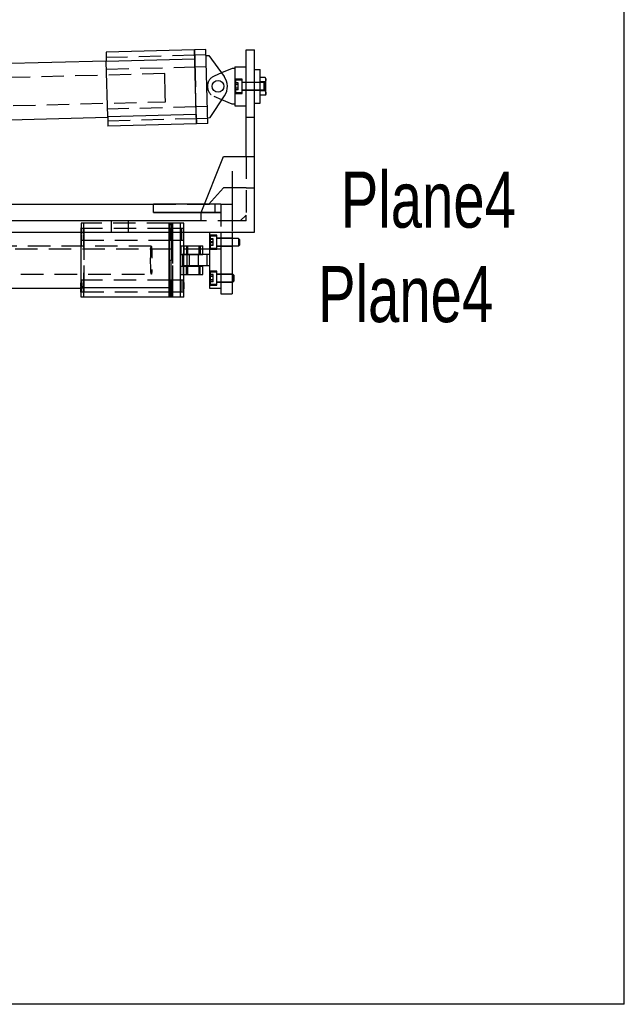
# Model space of a CAD drawing. Extents: x 5 to 273, y 8 to 212.
# Tile 17 of 19: x 236 to 270, y 10 to 66. Entities that reach past the tile are written whole.
import ezdxf

# ---------------------------------------------------------------- set-up
doc = ezdxf.new("R2010")
doc.units = 0
doc.linetypes.add('SLDHIDDEN0', pattern=[1.905, 1.27, -0.635])
doc.layers.get('0').update_dxf_attribs({"linetype": 'CONTINUOUS'})

msp = doc.modelspace()

# ---------------------------------------------------------------- linework, layer by layer
at = {"color": 255, "linetype": 'CONTINUOUS'}
for q in [(270, 208.079), (8.38, 9.959)]:
    msp.add_line((270, 9.959), q, dxfattribs=at)
at = {"color": 7, "linetype": 'CONTINUOUS'}
for p, q in [((245.683, 63.974), (240.668, 63.846)), ((240.668, 63.846), (240.682, 63.319)), ((246.318, 63.99), (245.683, 63.974)), ((245.683, 63.974), (245.737, 61.879)), ((245.79, 59.784), (245.683, 63.974)), ((246.425, 59.8), (246.318, 63.99)), ((246.326, 63.655), (246.479, 63.659)), ((246.479, 63.659), (247.353, 62.463)), ((248.594, 63.975), (249.071, 63.975)), ((248.594, 57.942), (248.594, 63.975)), ((249.071, 57.942), (249.071, 63.975)), ((240.681, 63.338), (229.636, 63.056)), ((245.697, 63.447), (240.682, 63.319)), ((240.762, 60.182), (240.682, 63.319)), ((245.777, 60.31), (245.697, 63.447)), ((247.959, 63.022), (247.959, 60.8)), ((247.959, 63.022), (248.594, 63.022)), ((247.806, 62.927), (247.202, 62.669)), ((247.959, 62.927), (247.806, 62.927)), ((249.071, 62.864), (249.389, 62.864)), ((249.389, 60.959), (249.389, 62.864)), ((249.681, 62.416), (249.389, 62.416)), ((249.719, 62.335), (249.681, 62.416)), ((245.737, 61.879), (245.737, 61.879)), ((245.79, 59.784), (245.737, 61.879)), ((245.737, 61.879), (245.737, 61.879)), ((249.681, 62.163), (249.389, 62.163)), ((249.719, 61.487), (249.719, 62.335)), ((246.569, 60.139), (247.381, 61.378)), ((249.681, 61.659), (249.389, 61.659)), ((249.681, 61.407), (249.389, 61.407)), ((249.681, 61.407), (249.719, 61.487)), ((247.806, 60.895), (247.227, 61.143)), ((247.959, 60.895), (247.806, 60.895)), ((247.959, 60.8), (248.594, 60.8)), ((249.071, 60.959), (249.389, 60.959)), ((245.777, 60.31), (240.762, 60.182)), ((240.762, 60.182), (240.775, 59.656)), ((229.717, 59.882), (240.762, 60.164)), ((245.79, 59.784), (240.775, 59.656)), ((246.425, 59.8), (245.79, 59.784)), ((246.416, 60.135), (246.569, 60.139)), ((246.054, 54.77), (247.324, 57.942)), ((247.324, 57.942), (248.594, 57.942)), ((248.594, 57.942), (249.071, 57.942)), ((249.071, 53.657), (249.071, 57.942)), ((247.799, 57.109), (247.799, 53.707)), ((231.074, 55.245), (243.354, 55.245)), ((243.354, 54.767), (243.354, 55.245)), ((246.244, 55.245), (243.354, 55.245)), ((243.354, 54.767), (246.054, 54.767)), ((246.054, 54.767), (243.354, 54.767)), ((246.054, 54.292), (246.054, 54.77)), ((248.594, 54.61), (248.269, 54.292)), ((248.594, 54.292), (248.594, 54.61)), ((246.054, 54.292), (230.387, 54.292)), ((244.346, 54.166), (244.346, 52.07)), ((248.594, 54.292), (248.269, 54.292)), ((230.387, 53.657), (249.071, 53.657)), ((239.237, 53.657), (239.236, 53.639)), ((239.236, 53.639), (239.236, 50.501)), ((244.247, 53.639), (239.236, 53.639)), ((244.247, 49.975), (244.247, 53.657)), ((244.247, 53.639), (244.247, 50.501)), ((244.881, 49.975), (244.881, 53.657)), ((245.08, 52.878), (245.08, 53.657)), ((246.529, 53.657), (246.529, 50.483)), ((247.164, 53.657), (247.164, 50.483)), ((247.799, 53.657), (247.799, 50.165)), ((248.168, 53.294), (247.799, 53.294)), ((248.215, 53.247), (248.168, 53.294)), ((248.168, 53.294), (248.168, 52.894)), ((248.215, 53.247), (248.215, 52.937)), ((248.215, 52.937), (248.215, 52.925)), ((244.897, 52.878), (244.897, 52.4)), ((244.897, 52.878), (245.049, 52.878)), ((244.897, 52.4), (245.049, 52.4)), ((244.98, 52.388), (244.98, 51.753)), ((245.365, 52.388), (244.98, 52.388)), ((245.049, 52.878), (245.049, 52.4)), ((245.049, 52.878), (245.95, 52.878)), ((245.049, 52.4), (245.95, 52.4)), ((245.08, 52.388), (245.08, 52.4)), ((245.365, 52.388), (245.365, 51.753)), ((246.376, 52.388), (245.365, 52.388)), ((245.95, 52.878), (245.95, 52.4)), ((245.95, 52.878), (246.146, 52.878)), ((245.95, 52.4), (246.146, 52.4)), ((246.146, 52.4), (246.146, 52.878)), ((246.146, 52.705), (246.529, 52.705)), ((246.146, 52.705), (246.529, 52.705)), ((246.376, 52.388), (246.376, 51.753)), ((246.529, 52.388), (246.376, 52.388)), ((247.799, 52.878), (248.168, 52.878)), ((248.168, 52.878), (248.215, 52.925)), ((248.168, 52.894), (248.168, 52.878)), ((244.247, 52.07), (244.346, 52.07)), ((244.446, 52.07), (244.346, 52.07)), ((244.346, 49.975), (244.346, 52.07)), ((244.897, 51.262), (244.897, 51.74)), ((244.897, 51.74), (245.049, 51.74)), ((245.365, 51.753), (244.98, 51.753)), ((245.049, 51.262), (245.049, 51.74)), ((245.049, 51.74), (245.95, 51.74)), ((245.08, 51.74), (245.08, 51.753)), ((246.376, 51.753), (245.365, 51.753)), ((245.95, 51.262), (245.95, 51.74)), ((245.95, 51.74), (246.146, 51.74)), ((246.146, 51.262), (246.146, 51.74)), ((246.529, 51.753), (246.376, 51.753)), ((244.897, 51.262), (245.049, 51.262)), ((245.049, 51.262), (245.95, 51.262)), ((245.08, 49.975), (245.08, 51.262)), ((245.95, 51.262), (246.146, 51.262)), ((247.85, 51.262), (247.799, 51.262)), ((247.799, 50.846), (247.85, 50.846)), ((247.898, 51.215), (247.85, 51.262)), ((247.85, 51.262), (247.85, 51.149)), ((247.85, 51.149), (247.85, 50.846)), ((247.85, 50.846), (247.898, 50.893)), ((247.898, 51.215), (247.898, 51.127)), ((247.898, 51.127), (247.898, 50.893)), ((228.299, 50.483), (239.237, 50.483)), ((239.261, 49.975), (239.236, 50.501)), ((244.247, 50.501), (239.236, 50.501)), ((246.529, 50.483), (247.164, 50.483)), ((247.164, 50.483), (247.164, 50.165)), ((247.164, 50.165), (247.799, 50.165)), ((247.164, 50.165), (247.799, 50.165)), ((244.247, 49.975), (239.261, 49.975)), ((244.881, 49.975), (244.247, 49.975)), ((245.08, 49.975), (244.881, 49.975))]:
    msp.add_line(p, q, dxfattribs=at)
at = {"color": 9, "linetype": 'SLDHIDDEN0'}
for p, q in [((245.691, 63.665), (240.676, 63.537)), ((245.683, 63.974), (245.697, 63.447)), ((246.326, 63.685), (245.691, 63.669)), ((240.693, 62.885), (245.708, 63.013)), ((245.708, 63.009), (246.342, 63.025)), ((243.993, 62.628), (229.656, 62.263)), ((244.024, 61.429), (243.993, 62.628)), ((247.202, 62.669), (246.795, 62.495)), ((248.375, 62.308), (247.959, 62.308)), ((247.993, 62.254), (247.959, 62.22)), ((248.154, 62.117), (247.959, 62.117)), ((248.154, 62.014), (247.959, 62.014)), ((248.375, 62.254), (247.993, 62.254)), ((247.993, 62.254), (247.993, 61.568)), ((248.154, 62.014), (248.154, 62.117)), ((248.154, 61.809), (248.154, 62.014)), ((248.375, 61.911), (248.375, 62.308)), ((248.594, 62.136), (248.375, 62.136)), ((249.598, 62.12), (248.375, 62.12)), ((248.375, 61.514), (248.375, 61.911)), ((249.071, 62.136), (248.594, 62.136)), ((249.389, 62.136), (249.071, 62.136)), ((249.719, 62.12), (249.389, 62.12)), ((249.645, 62.072), (249.598, 62.12)), ((249.598, 62.12), (249.598, 61.703)), ((249.645, 62.072), (249.645, 61.75)), ((244.034, 61.041), (244.024, 61.429)), ((247.227, 61.143), (246.795, 61.327)), ((248.154, 61.809), (247.959, 61.809)), ((248.154, 61.706), (247.959, 61.706)), ((247.959, 61.603), (247.993, 61.568)), ((247.959, 61.514), (248.375, 61.514)), ((247.993, 61.568), (248.375, 61.568)), ((248.154, 61.706), (248.154, 61.809)), ((248.375, 61.703), (249.598, 61.703)), ((248.375, 61.686), (248.594, 61.686)), ((248.594, 61.686), (249.071, 61.686)), ((249.071, 61.686), (249.389, 61.686)), ((249.389, 61.703), (249.719, 61.703)), ((249.598, 61.703), (249.645, 61.75)), ((229.696, 60.676), (244.034, 61.041)), ((245.765, 60.745), (240.751, 60.617)), ((246.4, 60.765), (245.765, 60.749)), ((245.777, 60.31), (245.79, 59.784)), ((240.767, 59.965), (245.782, 60.093)), ((245.782, 60.089), (246.417, 60.105)), ((248.594, 60.165), (249.071, 60.165)), ((248.594, 57.942), (248.594, 54.61)), ((247.324, 56.164), (246.054, 54.77)), ((248.594, 56.164), (247.324, 56.164)), ((248.594, 56.164), (249.071, 56.164)), ((243.354, 55.245), (246.846, 55.245)), ((246.846, 55.245), (246.244, 55.245)), ((246.846, 54.767), (246.846, 55.245)), ((247.164, 55.245), (246.846, 55.245)), ((247.164, 55.245), (247.164, 53.657)), ((247.164, 55.245), (247.799, 55.245)), ((247.799, 55.245), (247.799, 53.657)), ((246.054, 54.767), (247.164, 54.767)), ((246.846, 54.767), (246.054, 54.767)), ((247.164, 54.767), (246.846, 54.767)), ((239.261, 54.166), (239.237, 53.657)), ((244.247, 54.166), (239.261, 54.166)), ((239.435, 53.639), (239.41, 54.166)), ((240.956, 54.292), (240.956, 53.657)), ((241.946, 53.657), (241.946, 54.292)), ((244.247, 53.657), (244.247, 54.166)), ((244.881, 54.166), (244.247, 54.166)), ((244.272, 54.166), (244.247, 53.639)), ((244.446, 53.639), (244.421, 54.166)), ((244.446, 49.975), (244.446, 54.166)), ((244.881, 53.657), (244.881, 54.166)), ((245.08, 54.166), (244.881, 54.166)), ((245.08, 53.657), (245.08, 54.166)), ((248.269, 54.292), (246.054, 54.292)), ((244.277, 53.857), (239.266, 53.857)), ((239.435, 50.501), (239.435, 53.639)), ((244.446, 53.639), (244.247, 53.639)), ((244.911, 53.861), (244.277, 53.861)), ((244.416, 53.857), (244.277, 53.857)), ((244.446, 50.501), (244.446, 53.639)), ((245.05, 53.861), (244.911, 53.861)), ((239.266, 53.204), (244.277, 53.204)), ((244.277, 53.204), (244.416, 53.204)), ((244.277, 53.2), (244.911, 53.2)), ((244.911, 53.2), (245.05, 53.2)), ((246.945, 53.483), (246.529, 53.483)), ((246.563, 53.429), (246.529, 53.395)), ((246.724, 53.276), (246.529, 53.276)), ((246.724, 53.249), (246.529, 53.249)), ((246.724, 53.113), (246.529, 53.113)), ((246.724, 53.059), (246.529, 53.059)), ((246.945, 53.429), (246.563, 53.429)), ((246.563, 53.429), (246.563, 52.769)), ((246.724, 53.249), (246.724, 53.276)), ((246.724, 53.059), (246.724, 53.249)), ((246.724, 52.896), (246.724, 53.059)), ((246.945, 52.689), (246.945, 53.483)), ((247.164, 53.311), (246.945, 53.311)), ((247.799, 53.294), (246.945, 53.294)), ((247.799, 53.311), (247.164, 53.311)), ((243.232, 52.864), (222.935, 52.864)), ((225.994, 52.705), (246.146, 52.705)), ((225.994, 52.705), (246.146, 52.705)), ((245.064, 52.878), (245.064, 52.4)), ((245.08, 52.4), (245.08, 52.878)), ((245.08, 51.753), (245.08, 52.388)), ((245.216, 52.878), (245.216, 52.4)), ((245.246, 52.388), (245.246, 51.753)), ((245.285, 52.878), (245.285, 52.4)), ((245.365, 52.388), (245.365, 51.753)), ((245.906, 51.753), (245.906, 52.388)), ((245.945, 52.4), (245.945, 52.878)), ((246.001, 52.878), (246.001, 52.4)), ((246.724, 52.923), (246.529, 52.923)), ((246.724, 52.896), (246.529, 52.896)), ((246.529, 52.777), (246.563, 52.743)), ((246.529, 52.705), (247.164, 52.705)), ((246.529, 52.705), (247.164, 52.705)), ((246.529, 52.689), (246.945, 52.689)), ((246.563, 52.769), (246.563, 52.743)), ((246.563, 52.743), (246.945, 52.743)), ((246.945, 52.878), (247.799, 52.878)), ((246.945, 52.861), (247.164, 52.861)), ((247.164, 52.861), (247.799, 52.861)), ((228.234, 51.276), (243.232, 51.276)), ((245.064, 51.262), (245.064, 51.74)), ((245.08, 51.262), (245.08, 51.74)), ((245.216, 51.262), (245.216, 51.74)), ((245.285, 51.74), (245.285, 51.262)), ((245.945, 51.262), (245.945, 51.74)), ((246.001, 51.262), (246.001, 51.74)), ((246.945, 51.451), (246.529, 51.451)), ((246.563, 51.397), (246.529, 51.363)), ((246.945, 51.397), (246.563, 51.397)), ((246.563, 51.397), (246.563, 51.21)), ((246.945, 50.657), (246.945, 51.451)), ((247.164, 51.279), (246.945, 51.279)), ((247.799, 51.279), (247.164, 51.279)), ((244.277, 50.936), (239.266, 50.936)), ((244.911, 50.94), (244.277, 50.94)), ((244.416, 50.936), (244.277, 50.936)), ((245.05, 50.94), (244.911, 50.94)), ((246.724, 51.259), (246.529, 51.259)), ((246.724, 51.166), (246.529, 51.166)), ((246.724, 51.148), (246.529, 51.148)), ((246.724, 50.96), (246.529, 50.96)), ((246.724, 50.942), (246.529, 50.942)), ((246.724, 50.849), (246.529, 50.849)), ((246.529, 50.745), (246.563, 50.711)), ((246.563, 51.21), (246.563, 50.711)), ((246.563, 50.711), (246.945, 50.711)), ((246.724, 51.148), (246.724, 51.259)), ((246.724, 50.942), (246.724, 51.148)), ((246.724, 50.849), (246.724, 50.942)), ((247.799, 51.262), (246.945, 51.262)), ((246.945, 50.846), (247.799, 50.846)), ((246.945, 50.829), (247.164, 50.829)), ((247.164, 50.829), (247.799, 50.829)), ((239.237, 50.483), (239.335, 50.483)), ((239.266, 50.283), (244.277, 50.283)), ((239.41, 49.975), (239.435, 50.501)), ((244.247, 50.501), (244.272, 49.975)), ((244.446, 50.501), (244.247, 50.501)), ((244.277, 50.283), (244.416, 50.283)), ((244.277, 50.279), (244.911, 50.279)), ((244.421, 49.975), (244.446, 50.501)), ((244.911, 50.279), (245.05, 50.279)), ((246.529, 50.657), (246.945, 50.657))]:
    msp.add_line(p, q, dxfattribs=at)
at = {"color": 7, "linetype": 'CONTINUOUS', "flags": 128}
for points in [[(249.681, 62.416), (249.71, 62.325), (249.705, 62.231), (249.681, 62.163)], [(249.681, 62.163), (249.701, 62.063), (249.695, 61.723), (249.681, 61.659)], [(249.681, 61.659), (249.71, 61.569), (249.705, 61.474), (249.681, 61.407)], [(244.926, 53.657), (244.926, 53.633), (244.927, 53.551), (244.927, 53.469), (244.925, 53.39), (244.923, 53.32), (244.92, 53.263), (244.917, 53.223), (244.913, 53.203), (244.909, 53.203), (244.905, 53.223), (244.902, 53.263), (244.899, 53.32), (244.897, 53.39), (244.896, 53.469), (244.896, 53.551), (244.896, 53.633), (244.897, 53.657)], [(245.035, 53.657), (245.035, 53.592), (245.034, 53.51), (245.035, 53.428), (245.037, 53.354), (245.039, 53.29), (245.042, 53.241), (245.046, 53.211), (245.05, 53.2)], [(245.05, 53.2), (245.054, 53.211), (245.057, 53.241), (245.061, 53.29), (245.063, 53.354), (245.065, 53.428), (245.066, 53.51), (245.065, 53.592), (245.064, 53.657)], [(244.911, 50.279), (244.915, 50.29), (244.919, 50.32), (244.922, 50.369), (244.924, 50.433), (244.926, 50.507), (244.927, 50.589), (244.927, 50.671), (244.925, 50.75), (244.923, 50.82), (244.92, 50.877), (244.917, 50.917), (244.913, 50.937), (244.909, 50.937), (244.905, 50.917), (244.902, 50.877), (244.899, 50.82), (244.897, 50.75), (244.896, 50.671), (244.896, 50.589), (244.896, 50.507), (244.898, 50.433), (244.9, 50.369), (244.904, 50.32), (244.907, 50.29), (244.911, 50.279)], [(245.05, 50.94), (245.054, 50.929), (245.057, 50.899), (245.061, 50.85), (245.063, 50.786), (245.065, 50.712), (245.066, 50.63), (245.065, 50.548), (245.064, 50.469), (245.062, 50.399), (245.059, 50.342), (245.056, 50.302), (245.052, 50.282), (245.048, 50.282), (245.044, 50.302), (245.041, 50.342), (245.038, 50.399), (245.036, 50.469), (245.035, 50.548), (245.034, 50.63), (245.035, 50.712), (245.037, 50.786), (245.039, 50.85), (245.042, 50.899), (245.046, 50.929), (245.05, 50.94)]]:
    msp.add_lwpolyline(points, dxfattribs=at)
at = {"color": 9, "linetype": 'SLDHIDDEN0', "flags": 128}
for points in [[(239.282, 53.531), (239.281, 53.612), (239.28, 53.688), (239.277, 53.754), (239.274, 53.806), (239.271, 53.841), (239.267, 53.856), (239.263, 53.851), (239.259, 53.826), (239.256, 53.782), (239.254, 53.722), (239.252, 53.651), (239.251, 53.571), (239.251, 53.49), (239.252, 53.41), (239.254, 53.339), (239.256, 53.279), (239.259, 53.235), (239.263, 53.21), (239.267, 53.205), (239.271, 53.22), (239.274, 53.255), (239.277, 53.307), (239.28, 53.373), (239.281, 53.449), (239.282, 53.531)], [(239.26, 52.07), (239.261, 52.251), (239.262, 52.43), (239.264, 52.603), (239.268, 52.77), (239.272, 52.928), (239.277, 53.075), (239.283, 53.208), (239.289, 53.327), (239.296, 53.429), (239.304, 53.514), (239.312, 53.58), (239.32, 53.626), (239.329, 53.652), (239.338, 53.657), (239.346, 53.641), (239.355, 53.605), (239.363, 53.549), (239.371, 53.474), (239.378, 53.38), (239.385, 53.27), (239.391, 53.143), (239.396, 53.003), (239.401, 52.851), (239.405, 52.688), (239.408, 52.517), (239.41, 52.341), (239.411, 52.161), (239.411, 51.979), (239.41, 51.799), (239.408, 51.623), (239.405, 51.452), (239.401, 51.289), (239.396, 51.137), (239.391, 50.997), (239.385, 50.87), (239.378, 50.76), (239.371, 50.666), (239.363, 50.591), (239.355, 50.535), (239.346, 50.499), (239.338, 50.483), (239.329, 50.488), (239.32, 50.514), (239.312, 50.56), (239.304, 50.626), (239.296, 50.711), (239.289, 50.813), (239.283, 50.932), (239.277, 51.065), (239.272, 51.212), (239.268, 51.37), (239.264, 51.537), (239.262, 51.71), (239.261, 51.889), (239.26, 52.07)], [(239.389, 53.531), (239.39, 53.612), (239.391, 53.688), (239.393, 53.754), (239.396, 53.806), (239.4, 53.841), (239.404, 53.856), (239.408, 53.851), (239.411, 53.826), (239.415, 53.782), (239.417, 53.722), (239.419, 53.651), (239.42, 53.571), (239.42, 53.49), (239.419, 53.41), (239.417, 53.339), (239.415, 53.279), (239.411, 53.235), (239.408, 53.21), (239.404, 53.205), (239.4, 53.22), (239.396, 53.255), (239.393, 53.307), (239.391, 53.373), (239.39, 53.449), (239.389, 53.531)], [(244.277, 53.861), (244.281, 53.85), (244.284, 53.82), (244.288, 53.771), (244.29, 53.707), (244.292, 53.633), (244.293, 53.551), (244.292, 53.469), (244.291, 53.39), (244.289, 53.32), (244.286, 53.263), (244.283, 53.223), (244.279, 53.203), (244.275, 53.203), (244.271, 53.223), (244.268, 53.263), (244.265, 53.32), (244.263, 53.39), (244.261, 53.469), (244.261, 53.551), (244.262, 53.633), (244.264, 53.707), (244.266, 53.771), (244.269, 53.82), (244.273, 53.85), (244.277, 53.861)], [(244.292, 53.531), (244.292, 53.612), (244.29, 53.688), (244.288, 53.754), (244.285, 53.806), (244.282, 53.841), (244.278, 53.856), (244.274, 53.851), (244.27, 53.826), (244.267, 53.782), (244.264, 53.722), (244.262, 53.651), (244.262, 53.571), (244.262, 53.49), (244.262, 53.41), (244.264, 53.339), (244.267, 53.279), (244.27, 53.235), (244.274, 53.21), (244.278, 53.205), (244.282, 53.22), (244.285, 53.255), (244.288, 53.307), (244.29, 53.373), (244.292, 53.449), (244.292, 53.531)], [(244.416, 53.2), (244.42, 53.211), (244.423, 53.241), (244.426, 53.29), (244.429, 53.354), (244.431, 53.428), (244.431, 53.51), (244.431, 53.592), (244.43, 53.671), (244.428, 53.741), (244.425, 53.798), (244.421, 53.838), (244.418, 53.858), (244.414, 53.858), (244.41, 53.838), (244.406, 53.798), (244.404, 53.741), (244.401, 53.671), (244.4, 53.592), (244.4, 53.51), (244.401, 53.428), (244.402, 53.354), (244.405, 53.29), (244.408, 53.241), (244.412, 53.211), (244.416, 53.2)], [(244.4, 53.531), (244.401, 53.612), (244.402, 53.688), (244.404, 53.754), (244.407, 53.806), (244.411, 53.841), (244.415, 53.856), (244.419, 53.851), (244.422, 53.826), (244.426, 53.782), (244.428, 53.722), (244.43, 53.651), (244.431, 53.571), (244.431, 53.49), (244.43, 53.41), (244.428, 53.339), (244.426, 53.279), (244.422, 53.235), (244.419, 53.21), (244.415, 53.205), (244.411, 53.22), (244.407, 53.255), (244.404, 53.307), (244.402, 53.373), (244.401, 53.449), (244.4, 53.531)], [(244.897, 53.657), (244.898, 53.707), (244.9, 53.771), (244.904, 53.82), (244.907, 53.85), (244.911, 53.861)], [(244.911, 53.861), (244.915, 53.85), (244.919, 53.82), (244.922, 53.771), (244.924, 53.707), (244.926, 53.657)], [(245.064, 53.657), (245.064, 53.671), (245.062, 53.741), (245.059, 53.798), (245.056, 53.838), (245.052, 53.858), (245.048, 53.858), (245.044, 53.838), (245.041, 53.798), (245.038, 53.741), (245.036, 53.671), (245.035, 53.657)], [(243.196, 52.287), (243.198, 52.407), (243.201, 52.518), (243.205, 52.617), (243.209, 52.702), (243.214, 52.771), (243.22, 52.822), (243.226, 52.853), (243.232, 52.864), (243.238, 52.854), (243.244, 52.824), (243.249, 52.775), (243.255, 52.707), (243.259, 52.623), (243.263, 52.524), (243.266, 52.414), (243.268, 52.294), (243.27, 52.169), (243.27, 52.042), (243.269, 51.915), (243.267, 51.792), (243.265, 51.676), (243.261, 51.571), (243.257, 51.478), (243.252, 51.401), (243.247, 51.341), (243.241, 51.3), (243.235, 51.279), (243.229, 51.279), (243.223, 51.298), (243.218, 51.338), (243.212, 51.397), (243.207, 51.473), (243.203, 51.565), (243.2, 51.67), (243.197, 51.785), (243.195, 51.908), (243.194, 52.034), (243.195, 52.162), (243.196, 52.287)], [(239.251, 50.61), (239.251, 50.691), (239.252, 50.767), (239.255, 50.833), (239.258, 50.885), (239.261, 50.92), (239.265, 50.935), (239.269, 50.93), (239.273, 50.905), (239.276, 50.861), (239.279, 50.801), (239.28, 50.73), (239.281, 50.65), (239.281, 50.569), (239.28, 50.489), (239.279, 50.418), (239.276, 50.358), (239.273, 50.314), (239.269, 50.289), (239.265, 50.284), (239.261, 50.299), (239.258, 50.334), (239.255, 50.386), (239.252, 50.452), (239.251, 50.528), (239.251, 50.61)], [(239.42, 50.61), (239.42, 50.691), (239.418, 50.767), (239.416, 50.833), (239.413, 50.885), (239.41, 50.92), (239.406, 50.935), (239.402, 50.93), (239.398, 50.905), (239.395, 50.861), (239.392, 50.801), (239.39, 50.73), (239.389, 50.65), (239.389, 50.569), (239.39, 50.489), (239.392, 50.418), (239.395, 50.358), (239.398, 50.314), (239.402, 50.289), (239.406, 50.284), (239.41, 50.299), (239.413, 50.334), (239.416, 50.386), (239.418, 50.452), (239.42, 50.528), (239.42, 50.61)], [(244.277, 50.279), (244.281, 50.29), (244.284, 50.32), (244.288, 50.369), (244.29, 50.433), (244.292, 50.507), (244.293, 50.589), (244.292, 50.671), (244.291, 50.75), (244.289, 50.82), (244.286, 50.877), (244.283, 50.917), (244.279, 50.937), (244.275, 50.937), (244.271, 50.917), (244.268, 50.877), (244.265, 50.82), (244.263, 50.75), (244.261, 50.671), (244.261, 50.589), (244.262, 50.507), (244.264, 50.433), (244.266, 50.369), (244.269, 50.32), (244.273, 50.29), (244.277, 50.279)], [(244.261, 50.61), (244.262, 50.691), (244.263, 50.767), (244.266, 50.833), (244.269, 50.885), (244.272, 50.92), (244.276, 50.935), (244.28, 50.93), (244.284, 50.905), (244.287, 50.861), (244.289, 50.801), (244.291, 50.73), (244.292, 50.65), (244.292, 50.569), (244.291, 50.489), (244.289, 50.418), (244.287, 50.358), (244.284, 50.314), (244.28, 50.289), (244.276, 50.284), (244.272, 50.299), (244.269, 50.334), (244.266, 50.386), (244.263, 50.452), (244.262, 50.528), (244.261, 50.61)], [(244.416, 50.94), (244.42, 50.929), (244.423, 50.899), (244.426, 50.85), (244.429, 50.786), (244.431, 50.712), (244.431, 50.63), (244.431, 50.548), (244.43, 50.469), (244.428, 50.399), (244.425, 50.342), (244.421, 50.302), (244.418, 50.282), (244.414, 50.282), (244.41, 50.302), (244.406, 50.342), (244.404, 50.399), (244.401, 50.469), (244.4, 50.548), (244.4, 50.63), (244.401, 50.712), (244.402, 50.786), (244.405, 50.85), (244.408, 50.899), (244.412, 50.929), (244.416, 50.94)], [(244.431, 50.61), (244.431, 50.691), (244.429, 50.767), (244.427, 50.833), (244.424, 50.885), (244.42, 50.92), (244.417, 50.935), (244.413, 50.93), (244.409, 50.905), (244.406, 50.861), (244.403, 50.801), (244.401, 50.73), (244.4, 50.65), (244.4, 50.569), (244.401, 50.489), (244.403, 50.418), (244.406, 50.358), (244.409, 50.314), (244.413, 50.289), (244.417, 50.284), (244.42, 50.299), (244.424, 50.334), (244.427, 50.386), (244.429, 50.452), (244.431, 50.528), (244.431, 50.61)]]:
    msp.add_lwpolyline(points, dxfattribs=at)
at = {"color": 7, "linetype": 'CONTINUOUS'}
msp.add_circle((247.006, 61.911), 0.33, dxfattribs=at)
at = {"color": 9, "linetype": 'SLDHIDDEN0'}
msp.add_arc((247.045, 61.911), 0.635, 113.1435, 246.8565, dxfattribs=at)
at = {"color": 7, "linetype": 'CONTINUOUS'}
msp.add_arc((246.584, 61.9), 0.953, 326.7486, 36.1733, dxfattribs=at)

# ---------------------------------------------------------------- texts
at = {"color": 7, "width": 0.75}
for p in [(253.951, 53.912), (252.665, 48.565)]:
    msp.add_text('Plane4', height=3.175, dxfattribs=at).set_placement(p)

doc.saveas('drawing.dxf')
